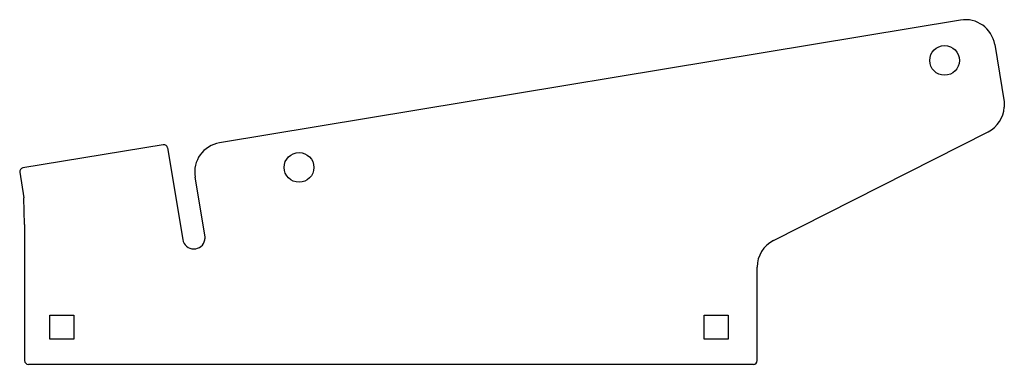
# Model space of a CAD drawing. Header units: inches. Extents: x 0 to 16.6, y 0 to 5.8.
import ezdxf

# ---------------------------------------------------------------- set-up
doc = ezdxf.new("R2010")
doc.units = ezdxf.units.IN
doc.header["$MEASUREMENT"] = 0

msp = doc.modelspace()

# ---------------------------------------------------------------- linework, layer by layer
for p, q in [((15.814, 5.788), (3.36, 3.723)), ((16.39, 5.376), (16.549, 4.412)), ((12.67, 2.081), (16.278, 3.911)), ((2.414, 3.693), (0.052, 3.301)), ((2.486, 3.642), (2.742, 2.096)), ((0.001, 3.23), (0.072, 2.798)), ((3.115, 2.142), (2.948, 3.148)), ((0.083, 2.352), (0.072, 2.798)), ((0.083, 2.352), (0.083, 0.062)), ((12.396, 0.062), (12.396, 1.635)), ((0.506, 0.828), (0.911, 0.828)), ((0.506, 0.423), (0.506, 0.828)), ((0.911, 0.828), (0.911, 0.423)), ((11.506, 0.828), (11.911, 0.828)), ((11.506, 0.423), (11.506, 0.828)), ((11.911, 0.828), (11.911, 0.423)), ((0.911, 0.423), (0.506, 0.423)), ((11.911, 0.423), (11.506, 0.423)), ((0.146, 0), (12.333, 0))]:
    msp.add_line(p, q)
for centre in [(15.547, 5.11), (4.695, 3.311)]:
    msp.add_circle(centre, 0.25)
for centre, radius, start, end in [((15.896, 5.295), 0.5, 9.4135, 99.4135), ((16.052, 4.357), 0.5, 296.9024, 355.9174), ((2.424, 3.631), 0.0625, 9.4135, 99.4135), ((3.441, 3.23), 0.5, 99.4135, 189.4135), ((0.062, 3.24), 0.0625, 99.4135, 189.4135), ((2.927, 2.127), 0.188, 189.4135, 349.9423), ((12.896, 1.635), 0.5, 116.9024, 180), ((0.146, 0.062), 0.0625, 180, 270), ((12.333, 0.062), 0.0625, 270, 0)]:
    msp.add_arc(centre, radius, start, end)
msp.add_open_spline([(16.549, 4.412), (16.55, 4.322)], degree=1)
msp.add_open_spline([(3.112, 2.094), (3.112, 2.096), (3.113, 2.101), (3.115, 2.108), (3.115, 2.115), (3.116, 2.122), (3.116, 2.129), (3.116, 2.135), (3.115, 2.14), (3.115, 2.142)], degree=3, knots=[0, 0, 0, 0, 0.14913, 0.295566, 0.439652, 0.581754, 0.722249, 0.86153, 1, 1, 1, 1])

doc.saveas('drawing.dxf')
